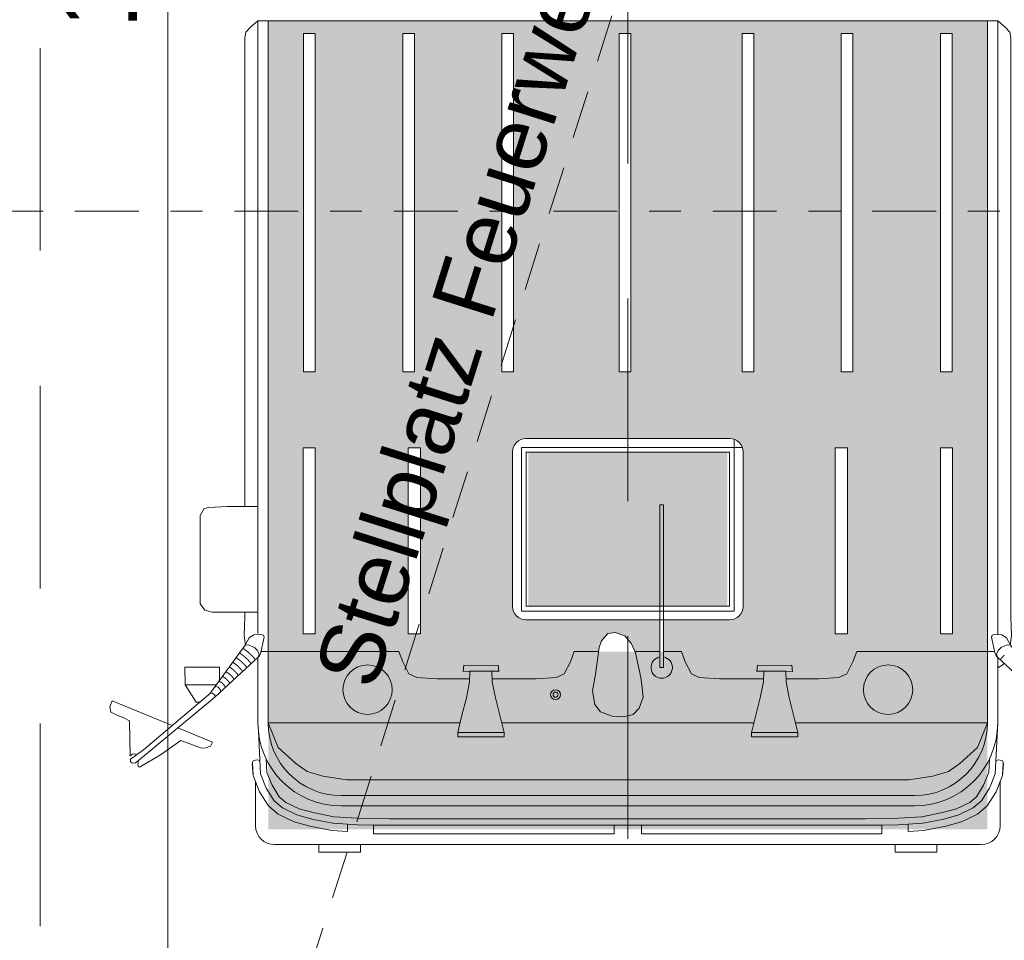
# Model space of a CAD drawing. Header units: metres. Extents: x -167 to 338, y -186 to 508.
# Tile 19 of 256: x 18.35 to 21.44, y 31.31 to 34.19. Entities that reach past the tile are written whole.
import ezdxf
from ezdxf.enums import TextEntityAlignment as Align

# ---------------------------------------------------------------- set-up
doc = ezdxf.new("R2010")
doc.units = ezdxf.units.M
doc.header["$MEASUREMENT"] = 0
for name, pattern in [('Raster', [0.4, 0.2, -0.1, 0, -0.1]), ('Strichlinie weit', [1.058333, 0.635, -0.423333]), ('Öffnungslinie Tür Fenster', [0.23, 0.15, -0.08])]:
    doc.linetypes.add(name, pattern=pattern)
for name, color, linetype in [('30 Dachfenster', 7, 'Continuous'), ('70 Kanal', 7, 'Continuous'), ('80 Raum', 7, 'Continuous'), ('90 Achsraster', 7, 'Continuous'), ('94 Genehmigungsplanung Bemaßung', 7, 'Continuous')]:
    doc.layers.add(name, color=color, linetype=linetype)
doc.styles.add('ERSTELLTER_STIL_1', font='arial.ttf')
doc.styles.add('ERSTELLTER_STIL_2', font='arial.ttf')
doc.dimstyles.new('ERSTELLTER_STIL__1', dxfattribs={"dimtxt": 0.25, "dimasz": 0.19, "dimexe": 0.18, "dimexo": 0.1, "dimgap": 0, "dimtad": 1, "dimtih": 1, "dimtoh": 1, "dimzin": 0, "dimdsep": 46, "dimtxsty": 'ERSTELLTER_STIL_1', "dimblk": 'ARROWHEAD_6', "dimblk1": 'ARROWHEAD_6', "dimblk2": 'ARROWHEAD_6', "dimcen": 0.09, "dimclrd": 7, "dimclre": 7, "dimclrt": 7, "dimazin": 0, "dimtfac": 1, "dimtdec": 4, "dimtmove": 0, "dimatfit": 3, "dimfxl": 1, "dimtolj": 1, "dimtzin": 0, "dimarcsym": 0})
doc.dimstyles.new('ERSTELLTER_STIL__2', dxfattribs={"dimtxt": 0.25, "dimasz": 0.19, "dimexe": 0.18, "dimexo": 0.1, "dimgap": 0, "dimtad": 1, "dimzin": 0, "dimdsep": 46, "dimtxsty": 'ERSTELLTER_STIL_1', "dimblk": 'ARROWHEAD_6', "dimblk1": 'ARROWHEAD_6', "dimblk2": 'ARROWHEAD_6', "dimcen": 0.09, "dimclrd": 7, "dimclre": 7, "dimclrt": 7, "dimazin": 0, "dimtfac": 1, "dimtdec": 4, "dimtmove": 0, "dimatfit": 3, "dimfxl": 1, "dimtolj": 1, "dimtzin": 0, "dimarcsym": 0})

# ---------------------------------------------------------------- blocks, each defined once
blk = doc.blocks.new('Standard-Rastermarker_139')
at = {"layer": '90 Achsraster', "color": 14, "linetype": 'Raster', "lineweight": 18, "true_color": 0xa80000}
blk.add_line((1, 0), (45.4427, 0), dxfattribs=at)
at = {"layer": '90 Achsraster', "color": 14, "lineweight": 18, "true_color": 0xa80000, "style": 'ERSTELLTER_STIL_2'}
for tag, p in [('AC_MarkerText_1_0', (-0.35, 0.15)), ('AC_MarkerText_1_1', (46.7927, 0.15))]:
    blk.add_attdef(tag, text='', height=0.3, dxfattribs=at).set_placement(p, align=Align.TOP_CENTER)
blk = doc.blocks.new('*D499', base_point=(27236.1321, 33357.279))
at = {"layer": '94 Genehmigungsplanung Bemaßung', "color": 7, "linetype": 'Continuous', "lineweight": 13}
for p, q in [((17.6611, 26.1165), (17.6611, 26.4915)), ((38.0011, 26.1165), (38.0011, 26.4915)), ((17.7611, 26.404), (17.5611, 26.204)), ((38.1011, 26.404), (37.9011, 26.204)), ((17.6611, 26.304), (38.0011, 26.304))]:
    blk.add_line(p, q, dxfattribs=at)
at = {"layer": '94 Genehmigungsplanung Bemaßung', "color": 7, "lineweight": 13, "char_height": 0.25, "attachment_point": 7, "style": 'ERSTELLTER_STIL_1'}
for s, insert in [('\\A1;{\\pql;\\fArial|b0|i0|c0|p0;\\W1.000000;20,34}', (27.2114, 26.354)), ('\\A1;{\\pql;\\fArial|b0|i0|c0|p0;\\W1.000000;24}', (37.5197, 26.354))]:
    blk.add_mtext(s, dxfattribs=dict(at, insert=insert))
blk = doc.blocks.new('ARROWHEAD_6')
at = {"color": 0, "linetype": 'Continuous', "lineweight": 0}
for p, q in [((-0.5, -0.5), (0.5, 0.5)), ((0, 0), (-1, 0))]:
    blk.add_line(p, q, dxfattribs=at)
blk = doc.blocks.new('*D508', base_point=(27236.1321, 33357.279))
at = {"layer": '94 Genehmigungsplanung Bemaßung', "color": 7, "linetype": 'Continuous', "lineweight": 13}
for p, q in [((15.4411, 43.7797), (15.6411, 43.5797)), ((15.7286, 43.6797), (15.3536, 43.6797)), ((15.5411, 28.8197), (15.5411, 43.6797)), ((15.4411, 28.9197), (15.6411, 28.7197)), ((15.7286, 28.8197), (15.3536, 28.8197))]:
    blk.add_line(p, q, dxfattribs=at)
at = {"layer": '94 Genehmigungsplanung Bemaßung', "color": 7, "lineweight": 13, "char_height": 0.25, "attachment_point": 7, "rotation": 90, "style": 'ERSTELLTER_STIL_1'}
for s, insert in [('\\A1;{\\pql;\\fArial|b0|i0|c0|p0;\\W1.000000;32}', (15.4911, 43.1983)), ('\\A1;{\\pql;\\fArial|b0|i0|c0|p0;\\W1.000000;14,86}', (15.4911, 35.63))]:
    blk.add_mtext(s, dxfattribs=dict(at, insert=insert))
blk = doc.blocks.new('*D559', base_point=(27236.1321, 33357.279))
at = {"layer": '94 Genehmigungsplanung Bemaßung', "color": 7, "linetype": 'Continuous', "lineweight": 13}
for p, q in [((18.8153, 40.8397), (18.8153, 40.9897)), ((18.9153, 40.7397), (18.7153, 40.9397)), ((19.0028, 40.8397), (18.6278, 40.8397)), ((18.8153, 28.3397), (18.8153, 40.8397)), ((18.7153, 28.4397), (18.9153, 28.2397)), ((19.0028, 28.3397), (18.6278, 28.3397)), ((18.8153, 28.1897), (18.8153, 28.3397))]:
    blk.add_line(p, q, dxfattribs=at)
at = {"layer": '94 Genehmigungsplanung Bemaßung', "color": 7, "lineweight": 13, "insert": (18.7653, 34.1607), "char_height": 0.25, "attachment_point": 7, "rotation": 90, "style": 'ERSTELLTER_STIL_1'}
blk.add_mtext('\\A1;{\\pql;\\fArial|b0|i0|c0|p0;\\W1.000000;12,50}', dxfattribs=at)

msp = doc.modelspace()

# ---------------------------------------------------------------- hatches: boundary and pattern name
at = {"linetype": 'Continuous', "lineweight": 18}
h = msp.add_hatch(color=255, dxfattribs=at)
h.paths.add_polyline_path([(19.8326, 32.1246), (19.9709, 32.1246), (20.0341, 32.1285), (20.0587, 32.1401), (20.078, 32.1775), (20.0899, 32.2099), (20.1665, 32.2099), (20.1683, 32.2229), (20.1758, 32.2435), (20.1952, 32.2664), (20.2181, 32.2699), (20.2481, 32.2593), (20.2692, 32.2346), (20.2801, 32.2099), (20.3585, 32.2099), (20.3585, 32.3095), (19.9383, 32.3095, -0.414214), (19.8965, 32.3513), (19.8965, 32.8357, -0.414214), (19.9383, 32.8775), (20.5775, 32.8775, -0.414214), (20.6193, 32.8357), (20.6193, 32.3513, -0.414214), (20.5775, 32.3095), (20.3696, 32.3095), (20.3696, 32.2099), (20.426, 32.2099), (20.4379, 32.1775), (20.4572, 32.1401), (20.4818, 32.1285), (20.545, 32.1246), (20.6833, 32.1246), (20.684, 32.1483), (20.6628, 32.1474), (20.6647, 32.1676), (20.7186, 32.1669), (20.7725, 32.1676), (20.7743, 32.1474), (20.7532, 32.1483), (20.7539, 32.1246), (20.8568, 32.1246), (20.92, 32.1285), (20.9446, 32.1401), (20.9639, 32.1775), (20.9758, 32.2099), (21.3855, 32.2099), (21.3855, 34.1863), (19.1304, 34.1863), (19.1304, 32.2099), (19.5401, 32.2099), (19.552, 32.1775), (19.5713, 32.1401), (19.5959, 32.1285), (19.6591, 32.1246), (19.762, 32.1246), (19.7627, 32.1483), (19.7415, 32.1474), (19.7434, 32.1676), (19.7973, 32.1669), (19.8512, 32.1676), (19.853, 32.1474), (19.8319, 32.1483)])
h.paths.add_polyline_path([(21.2763, 32.2653), (21.2383, 32.2653), (21.2383, 32.8485), (21.2763, 32.8485)], flags=0)
h.paths.add_polyline_path([(19.2396, 32.2653), (19.2396, 32.8485), (19.2776, 32.8485), (19.2776, 32.2653)], flags=0)
h.paths.add_polyline_path([(19.6076, 32.8485), (19.6076, 32.2653), (19.5696, 32.2653), (19.5696, 32.8485)], flags=0)
h.paths.add_polyline_path([(20.9463, 32.8485), (20.9463, 32.2653), (20.9083, 32.2653), (20.9083, 32.8485)], flags=0)
h.paths.add_polyline_path([(20.6162, 33.0861), (20.6162, 34.1464), (20.6526, 34.1464), (20.6526, 33.0861)], flags=0)
h.paths.add_polyline_path([(21.2748, 33.0861), (21.2383, 33.0861), (21.2383, 34.1464), (21.2748, 34.1464)], flags=0)
h.paths.add_polyline_path([(20.9637, 34.1464), (20.9637, 33.0861), (20.9273, 33.0861), (20.9273, 34.1464)], flags=0)
h.paths.add_polyline_path([(19.8997, 34.1464), (19.8997, 33.0861), (19.8632, 33.0861), (19.8632, 34.1464)], flags=0)
h.paths.add_polyline_path([(19.2776, 34.1464), (19.2776, 33.0861), (19.2411, 33.0861), (19.2411, 34.1464)], flags=0)
h.paths.add_polyline_path([(19.5886, 33.0861), (19.5522, 33.0861), (19.5522, 34.1464), (19.5886, 34.1464)], flags=0)
h.paths.add_polyline_path([(20.2672, 34.1464), (20.2672, 33.0861), (20.2307, 33.0861), (20.2307, 34.1464)], flags=0)
for points in [[(19.946, 32.8344), (20.5702, 32.8344), (20.5702, 32.3525), (19.946, 32.3525)], [(19.1304, 31.6524), (19.1304, 32.2099), (21.3855, 32.2099), (21.3855, 31.6524)]]:
    msp.add_hatch(color=255, dxfattribs=at).paths.add_polyline_path(points)

# ---------------------------------------------------------------- linework, layer by layer
at = {"color": 7, "linetype": 'Continuous', "lineweight": 13}
for p, q in [((19.0981, 34.1863), (19.0981, 32.2666)), ((19.0981, 34.1863), (21.3855, 34.1863)), ((19.1304, 34.1863), (19.1304, 31.9868)), ((21.3855, 34.1863), (21.3855, 31.9868)), ((21.4178, 34.1863), (21.3855, 34.1863)), ((21.4178, 34.1863), (21.4178, 32.2629)), ((19.1074, 32.2099), (19.5401, 32.2099)), ((20.0899, 32.2099), (20.1665, 32.2099)), ((20.2801, 32.2099), (20.3585, 32.2099)), ((20.3696, 32.2099), (20.426, 32.2099)), ((21.4085, 32.2099), (20.9758, 32.2099)), ((21.4178, 32.2099), (21.4176, 32.2099)), ((19.0981, 32.1925), (19.0981, 31.9868)), ((21.4178, 32.1925), (21.4178, 31.9868)), ((21.4178, 32.1925), (21.4178, 31.9868)), ((19.7627, 32.1483), (19.853, 32.1483)), ((20.7532, 32.1483), (20.6629, 32.1483)), ((18.8696, 32.1062), (18.9685, 32.1062)), ((19.1304, 31.9868), (19.732, 31.9868)), ((19.8625, 31.9868), (20.6533, 31.9868)), ((20.7838, 31.9868), (21.3855, 31.9868)), ((19.3587, 31.7585), (21.1572, 31.7585)), ((19.3587, 31.7262), (21.1572, 31.7262)), ((19.3793, 31.6456), (19.3793, 31.6692)), ((21.1366, 31.6456), (21.1366, 31.6692)), ((19.1497, 31.6049), (20.2579, 31.6049)), ((21.3662, 31.6049), (20.2579, 31.6049))]:
    msp.add_line(p, q, dxfattribs=at)
for points in [[(19.0981, 34.1863), (19.0744, 34.1669), (19.0605, 34.1507), (19.057, 34.1334), (19.057, 32.6644)], [(21.4178, 34.1863), (21.4415, 34.1669), (21.4554, 34.1507), (21.4589, 34.1334), (21.4589, 32.3182), (21.4611, 32.2602), (21.457, 32.2298)], [(19.9241, 32.8499), (20.6168, 32.8499)], [(19.9241, 32.337), (19.9241, 32.8499)], [(19.9383, 32.8775), (20.5775, 32.8775)], [(20.5918, 32.875), (20.5918, 32.337)], [(19.8965, 32.3513), (19.8965, 32.8357)], [(19.9383, 32.8344), (20.5775, 32.8344)], [(19.9396, 32.3513), (19.9396, 32.8357)], [(20.5763, 32.8357), (20.5763, 32.3513)], [(20.6193, 32.8357), (20.6193, 32.3513)], [(19.0955, 32.333), (18.9542, 32.333), (18.932, 32.3392), (18.9175, 32.3597), (18.9175, 32.4253), (18.9175, 32.5492), (18.9175, 32.6046), (18.9175, 32.6367), (18.9291, 32.6586), (18.9437, 32.6615), (19.002, 32.6644), (19.0981, 32.6644)], [(19.057, 32.333), (19.057, 32.3182), (19.0548, 32.2602), (19.0589, 32.2298)], [(20.5918, 32.337), (19.9241, 32.337)], [(20.5775, 32.3525), (19.9383, 32.3525)], [(20.5775, 32.3095), (19.9383, 32.3095)], [(19.0577, 32.2297), (19.0703, 32.2527), (19.085, 32.2627), (19.1083, 32.263), (19.1155, 32.2609), (19.1177, 32.2547), (19.1057, 32.2027), (19.1027, 32.1962), (19.0985, 32.1928)], [(21.4582, 32.2297), (21.4456, 32.2527), (21.4309, 32.2627), (21.4076, 32.263), (21.4004, 32.2609), (21.3982, 32.2547), (21.4102, 32.2027), (21.4132, 32.1962), (21.4174, 32.1928)], [(18.9498, 32.0802), (19.0577, 32.2297), (19.068, 32.2306), (19.0871, 32.2232), (19.0968, 32.2134), (19.1015, 32.2022), (19.0985, 32.1928), (18.9629, 32.0675)], [(19.5401, 32.2099), (19.552, 32.1775), (19.5713, 32.1401), (19.5959, 32.1285), (19.6591, 32.1246), (19.762, 32.1246)], [(20.0899, 32.2099), (20.078, 32.1775), (20.0587, 32.1401), (20.0341, 32.1285), (19.9709, 32.1246), (19.8947, 32.1246)], [(20.426, 32.2099), (20.4379, 32.1775), (20.4572, 32.1401), (20.4818, 32.1285), (20.545, 32.1246), (20.6212, 32.1246)], [(20.9758, 32.2099), (20.9639, 32.1775), (20.9446, 32.1401), (20.92, 32.1285), (20.8568, 32.1246), (20.7539, 32.1246)], [(21.5661, 32.0802), (21.4582, 32.2297), (21.4478, 32.2306), (21.4287, 32.2232), (21.4191, 32.2134), (21.4144, 32.2022), (21.4174, 32.1928), (21.553, 32.0675)], [(21.4376, 32.1741), (21.4348, 32.1699), (21.4178, 32.1593)], [(18.9046, 32.0515), (18.8696, 32.1062), (18.8686, 32.1606), (18.9773, 32.1606)], [(18.9773, 32.1606), (18.9774, 32.1184)], [(19.7247, 31.9566), (19.7369, 32.0068), (19.7517, 32.0647), (19.7618, 32.1152), (19.7627, 32.1483), (19.7415, 32.1474), (19.7434, 32.1676), (19.8188, 32.1667)], [(19.8699, 31.9566), (19.8576, 32.0068), (19.8429, 32.0647), (19.8328, 32.1152), (19.8319, 32.1483), (19.853, 32.1474), (19.8512, 32.1676), (19.7758, 32.1667)], [(20.6459, 31.9566), (20.6582, 32.0068), (20.6729, 32.0647), (20.6831, 32.1152), (20.684, 32.1483), (20.6628, 32.1474), (20.6647, 32.1676), (20.7401, 32.1667)], [(20.7912, 31.9566), (20.7789, 32.0068), (20.7642, 32.0647), (20.7541, 32.1152), (20.7532, 32.1483), (20.7743, 32.1474), (20.7725, 32.1676), (20.6971, 32.1667)], [(19.8326, 32.1246), (19.9709, 32.1246)], [(20.6833, 32.1246), (20.545, 32.1246)], [(20.6833, 32.1246), (20.545, 32.1246)], [(18.9505, 32.0802), (18.7396, 31.9024)], [(18.9498, 32.0802), (18.9551, 32.0797), (18.96, 32.0765), (18.9629, 32.073), (18.9629, 32.0675)], [(18.6971, 31.882), (18.6955, 31.9924), (18.6796, 32.0014), (18.6516, 32.0124), (18.6364, 32.0204), (18.6335, 32.0369), (18.6412, 32.0555), (18.8295, 31.9782)], [(18.9629, 32.0675), (18.7237, 31.869), (18.7141, 31.8613), (18.7049, 31.8598), (18.6981, 31.8645), (18.6984, 31.8723), (18.7396, 31.9024)], [(18.9165, 32.0515), (18.9046, 32.0515)], [(19.1304, 31.9868), (19.162, 31.9095), (19.2168, 31.8588), (19.2525, 31.8341), (19.3018, 31.8191), (19.3772, 31.8081), (19.6198, 31.8081), (21.1387, 31.8081)], [(21.4178, 31.9868), (21.4099, 31.827), (21.3918, 31.7815), (21.3665, 31.7417), (21.3411, 31.72), (21.2962, 31.6983), (21.2492, 31.6852), (21.1826, 31.6722), (21.1059, 31.6672), (21.0038, 31.6657), (20.2579, 31.6657)], [(21.3855, 31.9868), (21.3539, 31.9095), (21.299, 31.8588), (21.2634, 31.8341), (21.2141, 31.8191), (21.1387, 31.8081), (20.8961, 31.8081), (20.275, 31.8081)], [(18.8467, 31.9711), (18.9553, 31.9265), (18.9489, 31.9133), (18.9351, 31.9085), (18.9212, 31.9069), (18.8562, 31.9314), (18.7927, 31.8865), (18.7287, 31.849), (18.7232, 31.8489), (18.7211, 31.8544)], [(19.0994, 31.961), (19.106, 31.827), (19.1241, 31.7815), (19.1494, 31.7417), (19.1748, 31.72), (19.2196, 31.6983), (19.2667, 31.6852), (19.3333, 31.6722), (19.41, 31.6672), (19.5121, 31.6657), (20.2579, 31.6657)], [(18.7175, 31.8862), (18.7166, 31.8871), (18.7101, 31.8895), (18.7049, 31.8885), (18.6968, 31.8837)], [(18.7211, 31.8543), (18.723, 31.8624), (18.7235, 31.8689)], [(19.0827, 31.822), (19.0805, 31.8582), (19.0825, 31.8666), (19.0859, 31.8689), (19.0909, 31.87), (19.0968, 31.8706), (19.1018, 31.8689), (19.1041, 31.8647)], [(19.1241, 31.8733), (19.1262, 31.8314), (19.1423, 31.7908), (19.165, 31.7552), (19.186, 31.7372), (19.2269, 31.7174), (19.2714, 31.7051), (19.3359, 31.6925), (19.4108, 31.6875), (19.5122, 31.6861), (20.2579, 31.6861)], [(21.3918, 31.8733), (21.3897, 31.8314), (21.3736, 31.7908), (21.3509, 31.7552), (21.3299, 31.7372), (21.289, 31.7174), (21.2445, 31.7051), (21.18, 31.6925), (21.1051, 31.6875), (21.0037, 31.6861), (20.2579, 31.6861)], [(21.4331, 31.822), (21.4354, 31.8582), (21.4334, 31.8666), (21.43, 31.8689), (21.425, 31.87), (21.4191, 31.8706), (21.4141, 31.8689), (21.4117, 31.8647)], [(21.4331, 31.822), (21.4354, 31.8582), (21.4334, 31.8666), (21.43, 31.8689), (21.425, 31.87), (21.4191, 31.8706), (21.4141, 31.8689), (21.4117, 31.8647)], [(19.0809, 31.8597), (19.0827, 31.822), (19.1031, 31.7707), (19.1315, 31.7261), (19.1618, 31.7001), (19.2113, 31.6762), (19.2613, 31.6624), (19.3302, 31.6489), (19.3793, 31.6456)], [(21.435, 31.8597), (21.4331, 31.822), (21.4128, 31.7707), (21.3844, 31.7261), (21.3541, 31.7001), (21.3046, 31.6762), (21.2546, 31.6624), (21.1856, 31.6489), (21.1366, 31.6456)], [(19.0908, 31.8017), (19.0908, 31.6638)], [(21.4251, 31.8017), (21.4251, 31.6638)]]:
    msp.add_lwpolyline(points, dxfattribs=at)
for points in [[(19.2776, 33.0861), (19.2411, 33.0861), (19.2411, 34.1464), (19.2776, 34.1464)], [(19.5886, 33.0861), (19.5522, 33.0861), (19.5522, 34.1464), (19.5886, 34.1464)], [(19.8997, 33.0861), (19.8632, 33.0861), (19.8632, 34.1464), (19.8997, 34.1464)], [(20.2672, 33.0861), (20.2307, 33.0861), (20.2307, 34.1464), (20.2672, 34.1464)], [(20.6162, 33.0861), (20.6526, 33.0861), (20.6526, 34.1464), (20.6162, 34.1464)], [(20.9273, 33.0861), (20.9637, 33.0861), (20.9637, 34.1464), (20.9273, 34.1464)], [(21.2383, 33.0861), (21.2748, 33.0861), (21.2748, 34.1464), (21.2383, 34.1464)], [(19.2776, 32.2653), (19.2396, 32.2653), (19.2396, 32.8485), (19.2776, 32.8485)], [(19.6076, 32.2653), (19.5696, 32.2653), (19.5696, 32.8485), (19.6076, 32.8485)], [(20.9083, 32.2653), (20.9463, 32.2653), (20.9463, 32.8485), (20.9083, 32.8485)], [(21.2383, 32.2653), (21.2763, 32.2653), (21.2763, 32.8485), (21.2383, 32.8485)], [(20.3696, 32.1598), (20.3585, 32.1598), (20.3585, 32.6702), (20.3696, 32.6702)], [(20.1683, 32.2229), (20.1565, 32.1395), (20.1476, 32.0867), (20.1547, 32.0444), (20.1723, 32.0215), (20.2093, 32.0075), (20.2446, 32.0057), (20.2745, 32.0127), (20.2939, 32.0321), (20.3062, 32.0673), (20.3027, 32.0973), (20.2992, 32.129), (20.2816, 32.2065), (20.2692, 32.2346), (20.2481, 32.2593), (20.2181, 32.2699), (20.1952, 32.2664), (20.1758, 32.2435)], [(19.7247, 31.9566), (19.8699, 31.9566), (19.8699, 31.9431), (19.7247, 31.9431)], [(20.7912, 31.9566), (20.6459, 31.9566), (20.6459, 31.9431), (20.7912, 31.9431)], [(19.461, 31.6664), (20.2146, 31.6664), (20.2146, 31.6384), (19.461, 31.6384)], [(21.0548, 31.6664), (20.3012, 31.6664), (20.3012, 31.6384), (21.0548, 31.6384)], [(19.2892, 31.6051), (19.4197, 31.6051), (19.4197, 31.5813), (19.2892, 31.5813)], [(21.2267, 31.6051), (21.0962, 31.6051), (21.0962, 31.5813), (21.2267, 31.5813)]]:
    msp.add_lwpolyline(points, close=True, dxfattribs=at)
at = {"color": 7, "linetype": 'Continuous', "lineweight": 13, "flags": 128}
for points in [[(19.0766, 32.1726), (19.0764, 32.1729), (19.0762, 32.1732), (19.076, 32.1734), (19.0757, 32.1737), (19.0755, 32.174), (19.0753, 32.1743), (19.0751, 32.1746), (19.0748, 32.1748), (19.0746, 32.1751), (19.0744, 32.1754), (19.0742, 32.1757), (19.0739, 32.1759), (19.0737, 32.1762), (19.0735, 32.1765), (19.0732, 32.1768), (19.073, 32.177), (19.0728, 32.1773), (19.0725, 32.1776), (19.0723, 32.1779), (19.0721, 32.1782), (19.0718, 32.1784), (19.0716, 32.1787), (19.0713, 32.179), (19.0711, 32.1792), (19.0709, 32.1795), (19.0706, 32.1798), (19.0704, 32.1801), (19.0701, 32.1803), (19.0699, 32.1806), (19.0696, 32.1809), (19.0694, 32.1812), (19.0691, 32.1814), (19.0689, 32.1817), (19.0686, 32.182), (19.0684, 32.1822), (19.0681, 32.1825), (19.0679, 32.1828), (19.0676, 32.1831), (19.0674, 32.1833), (19.0671, 32.1836), (19.0669, 32.1839), (19.0666, 32.1841), (19.0663, 32.1844), (19.0661, 32.1847), (19.0658, 32.1849), (19.0655, 32.1852), (19.0653, 32.1855), (19.065, 32.1857), (19.0647, 32.186), (19.0645, 32.1863), (19.0642, 32.1865), (19.0639, 32.1868), (19.0637, 32.1871), (19.0634, 32.1873), (19.0631, 32.1876), (19.0628, 32.1879), (19.0626, 32.1881), (19.0623, 32.1884), (19.062, 32.1887), (19.0617, 32.1889), (19.0615, 32.1892), (19.0612, 32.1894), (19.0609, 32.1897), (19.0606, 32.19), (19.0603, 32.1902), (19.06, 32.1905), (19.0598, 32.1907), (19.0595, 32.191), (19.0592, 32.1913), (19.0589, 32.1915), (19.0586, 32.1918), (19.0583, 32.192), (19.058, 32.1923), (19.0577, 32.1925), (19.0574, 32.1928), (19.0571, 32.1931), (19.0568, 32.1933), (19.0565, 32.1936), (19.0562, 32.1938), (19.0559, 32.1941), (19.0556, 32.1943), (19.0553, 32.1946), (19.055, 32.1948), (19.0547, 32.1951), (19.0544, 32.1953), (19.0541, 32.1956), (19.0538, 32.1958), (19.0535, 32.1961), (19.0532, 32.1963), (19.0529, 32.1966), (19.0526, 32.1968), (19.0523, 32.1971), (19.052, 32.1973), (19.0516, 32.1976), (19.0513, 32.1978), (19.051, 32.1981), (19.0507, 32.1983), (19.0504, 32.1985), (19.05, 32.1988), (19.0497, 32.199), (19.0494, 32.1993), (19.0491, 32.1995), (19.0488, 32.1997), (19.0484, 32.2), (19.0481, 32.2002), (19.0478, 32.2005), (19.0474, 32.2007), (19.0471, 32.2009), (19.0468, 32.2012), (19.0464, 32.2014), (19.0461, 32.2016), (19.0458, 32.2019), (19.0454, 32.2021), (19.0451, 32.2024), (19.0448, 32.2026), (19.0444, 32.2028), (19.0441, 32.203), (19.0437, 32.2033), (19.0434, 32.2035), (19.0431, 32.2037), (19.0427, 32.204), (19.0424, 32.2042), (19.042, 32.2044), (19.0417, 32.2046), (19.0413, 32.2049), (19.041, 32.2051), (19.0406, 32.2053), (19.0403, 32.2055)], [(19.0899, 32.1849), (19.0897, 32.1852), (19.0895, 32.1855), (19.0892, 32.1858), (19.089, 32.1861), (19.0887, 32.1864), (19.0885, 32.1867), (19.0883, 32.187), (19.088, 32.1873), (19.0878, 32.1876), (19.0875, 32.1879), (19.0873, 32.1882), (19.087, 32.1885), (19.0868, 32.1888), (19.0865, 32.1891), (19.0863, 32.1894), (19.086, 32.1897), (19.0858, 32.19), (19.0855, 32.1903), (19.0852, 32.1905), (19.085, 32.1908), (19.0847, 32.1911), (19.0845, 32.1914), (19.0842, 32.1917), (19.0839, 32.192), (19.0837, 32.1923), (19.0834, 32.1926), (19.0832, 32.1929), (19.0829, 32.1932), (19.0826, 32.1935), (19.0824, 32.1938), (19.0821, 32.1941), (19.0818, 32.1943), (19.0815, 32.1946), (19.0813, 32.1949), (19.081, 32.1952), (19.0807, 32.1955), (19.0805, 32.1958), (19.0802, 32.1961), (19.0799, 32.1964), (19.0796, 32.1967), (19.0793, 32.197), (19.0791, 32.1972), (19.0788, 32.1975), (19.0785, 32.1978), (19.0782, 32.1981), (19.0779, 32.1984), (19.0776, 32.1987), (19.0774, 32.199), (19.0771, 32.1992), (19.0768, 32.1995), (19.0765, 32.1998), (19.0762, 32.2001), (19.0759, 32.2004), (19.0756, 32.2007), (19.0753, 32.2009), (19.075, 32.2012), (19.0747, 32.2015), (19.0744, 32.2018), (19.0741, 32.2021), (19.0738, 32.2024), (19.0735, 32.2026), (19.0732, 32.2029), (19.0729, 32.2032), (19.0726, 32.2035), (19.0723, 32.2038), (19.072, 32.204), (19.0717, 32.2043), (19.0714, 32.2046), (19.0711, 32.2049), (19.0708, 32.2051), (19.0705, 32.2054), (19.0702, 32.2057), (19.0698, 32.206), (19.0695, 32.2062), (19.0692, 32.2065), (19.0689, 32.2068), (19.0686, 32.2071), (19.0683, 32.2073), (19.0679, 32.2076), (19.0676, 32.2079), (19.0673, 32.2082), (19.067, 32.2084), (19.0666, 32.2087), (19.0663, 32.209), (19.066, 32.2092), (19.0657, 32.2095), (19.0653, 32.2098), (19.065, 32.21), (19.0647, 32.2103), (19.0643, 32.2106), (19.064, 32.2108), (19.0637, 32.2111), (19.0633, 32.2114), (19.063, 32.2116), (19.0627, 32.2119), (19.0623, 32.2122), (19.062, 32.2124), (19.0616, 32.2127), (19.0613, 32.2129), (19.0609, 32.2132), (19.0606, 32.2135), (19.0603, 32.2137), (19.0599, 32.214), (19.0596, 32.2142), (19.0592, 32.2145), (19.0589, 32.2148), (19.0585, 32.215), (19.0582, 32.2153), (19.0578, 32.2155), (19.0575, 32.2158), (19.0571, 32.216), (19.0567, 32.2163), (19.0564, 32.2165), (19.056, 32.2168), (19.0557, 32.217), (19.0553, 32.2173), (19.0549, 32.2175), (19.0546, 32.2178), (19.0542, 32.218), (19.0538, 32.2183), (19.0535, 32.2185), (19.0531, 32.2188), (19.0527, 32.219), (19.0524, 32.2193), (19.052, 32.2195), (19.0516, 32.2197), (19.0512, 32.22), (19.0509, 32.2202)], [(19.0499, 32.148), (19.0498, 32.1482), (19.0496, 32.1485), (19.0494, 32.1487), (19.0492, 32.1489), (19.049, 32.1492), (19.0489, 32.1494), (19.0487, 32.1497), (19.0485, 32.1499), (19.0483, 32.1501), (19.0481, 32.1504), (19.0479, 32.1506), (19.0477, 32.1509), (19.0476, 32.1511), (19.0474, 32.1513), (19.0472, 32.1516), (19.047, 32.1518), (19.0468, 32.152), (19.0466, 32.1523), (19.0464, 32.1525), (19.0462, 32.1528), (19.046, 32.153), (19.0458, 32.1532), (19.0456, 32.1535), (19.0454, 32.1537), (19.0452, 32.1539), (19.045, 32.1542), (19.0448, 32.1544), (19.0446, 32.1547), (19.0444, 32.1549), (19.0442, 32.1551), (19.044, 32.1554), (19.0438, 32.1556), (19.0436, 32.1558), (19.0434, 32.1561), (19.0432, 32.1563), (19.0429, 32.1565), (19.0427, 32.1568), (19.0425, 32.157), (19.0423, 32.1572), (19.0421, 32.1575), (19.0419, 32.1577), (19.0417, 32.1579), (19.0414, 32.1582), (19.0412, 32.1584), (19.041, 32.1586), (19.0408, 32.1588), (19.0406, 32.1591), (19.0403, 32.1593), (19.0401, 32.1595), (19.0399, 32.1598), (19.0397, 32.16), (19.0394, 32.1602), (19.0392, 32.1604), (19.039, 32.1607), (19.0387, 32.1609), (19.0385, 32.1611), (19.0383, 32.1614), (19.0381, 32.1616), (19.0378, 32.1618), (19.0376, 32.162), (19.0373, 32.1623), (19.0371, 32.1625), (19.0369, 32.1627), (19.0366, 32.1629), (19.0364, 32.1631), (19.0362, 32.1634), (19.0359, 32.1636), (19.0357, 32.1638), (19.0354, 32.164), (19.0352, 32.1643), (19.0349, 32.1645), (19.0347, 32.1647), (19.0344, 32.1649), (19.0342, 32.1651), (19.0339, 32.1654), (19.0337, 32.1656), (19.0334, 32.1658), (19.0332, 32.166), (19.0329, 32.1662), (19.0327, 32.1664), (19.0324, 32.1667), (19.0321, 32.1669), (19.0319, 32.1671), (19.0316, 32.1673), (19.0314, 32.1675), (19.0311, 32.1677), (19.0308, 32.1679), (19.0306, 32.1681), (19.0303, 32.1684), (19.03, 32.1686), (19.0298, 32.1688), (19.0295, 32.169), (19.0292, 32.1692), (19.029, 32.1694), (19.0287, 32.1696), (19.0284, 32.1698), (19.0281, 32.17), (19.0279, 32.1702), (19.0276, 32.1704), (19.0273, 32.1707), (19.027, 32.1709), (19.0267, 32.1711), (19.0265, 32.1713), (19.0262, 32.1715), (19.0259, 32.1717), (19.0256, 32.1719), (19.0253, 32.1721), (19.025, 32.1723), (19.0248, 32.1725), (19.0245, 32.1727), (19.0242, 32.1729), (19.0239, 32.1731), (19.0236, 32.1733), (19.0233, 32.1735), (19.023, 32.1737), (19.0227, 32.1739), (19.0224, 32.1741), (19.0221, 32.1742), (19.0218, 32.1744), (19.0215, 32.1746), (19.0212, 32.1748), (19.0209, 32.175), (19.0206, 32.1752), (19.0203, 32.1754), (19.02, 32.1756), (19.0197, 32.1758), (19.0194, 32.176), (19.0191, 32.1762)], [(19.0633, 32.1603), (19.0631, 32.1606), (19.0629, 32.1608), (19.0627, 32.1611), (19.0625, 32.1613), (19.0623, 32.1616), (19.0621, 32.1619), (19.0619, 32.1621), (19.0617, 32.1624), (19.0615, 32.1626), (19.0613, 32.1629), (19.0611, 32.1631), (19.0608, 32.1634), (19.0606, 32.1637), (19.0604, 32.1639), (19.0602, 32.1642), (19.06, 32.1644), (19.0598, 32.1647), (19.0596, 32.1649), (19.0594, 32.1652), (19.0591, 32.1655), (19.0589, 32.1657), (19.0587, 32.166), (19.0585, 32.1662), (19.0583, 32.1665), (19.058, 32.1667), (19.0578, 32.167), (19.0576, 32.1672), (19.0574, 32.1675), (19.0571, 32.1678), (19.0569, 32.168), (19.0567, 32.1683), (19.0565, 32.1685), (19.0562, 32.1688), (19.056, 32.169), (19.0558, 32.1693), (19.0555, 32.1695), (19.0553, 32.1698), (19.0551, 32.17), (19.0548, 32.1703), (19.0546, 32.1705), (19.0544, 32.1708), (19.0541, 32.171), (19.0539, 32.1713), (19.0536, 32.1715), (19.0534, 32.1718), (19.0532, 32.172), (19.0529, 32.1723), (19.0527, 32.1725), (19.0524, 32.1728), (19.0522, 32.173), (19.0519, 32.1733), (19.0517, 32.1735), (19.0514, 32.1738), (19.0512, 32.174), (19.0509, 32.1742), (19.0507, 32.1745), (19.0504, 32.1747), (19.0502, 32.175), (19.0499, 32.1752), (19.0497, 32.1755), (19.0494, 32.1757), (19.0491, 32.176), (19.0489, 32.1762), (19.0486, 32.1764), (19.0484, 32.1767), (19.0481, 32.1769), (19.0478, 32.1772), (19.0476, 32.1774), (19.0473, 32.1776), (19.047, 32.1779), (19.0468, 32.1781), (19.0465, 32.1784), (19.0462, 32.1786), (19.0459, 32.1788), (19.0457, 32.1791), (19.0454, 32.1793), (19.0451, 32.1796), (19.0449, 32.1798), (19.0446, 32.18), (19.0443, 32.1803), (19.044, 32.1805), (19.0437, 32.1807), (19.0435, 32.181), (19.0432, 32.1812), (19.0429, 32.1814), (19.0426, 32.1817), (19.0423, 32.1819), (19.042, 32.1821), (19.0417, 32.1823), (19.0415, 32.1826), (19.0412, 32.1828), (19.0409, 32.183), (19.0406, 32.1833), (19.0403, 32.1835), (19.04, 32.1837), (19.0397, 32.1839), (19.0394, 32.1842), (19.0391, 32.1844), (19.0388, 32.1846), (19.0385, 32.1848), (19.0382, 32.1851), (19.0379, 32.1853), (19.0376, 32.1855), (19.0373, 32.1857), (19.037, 32.186), (19.0367, 32.1862), (19.0364, 32.1864), (19.0361, 32.1866), (19.0358, 32.1868), (19.0355, 32.187), (19.0351, 32.1873), (19.0348, 32.1875), (19.0345, 32.1877), (19.0342, 32.1879), (19.0339, 32.1881), (19.0336, 32.1883), (19.0332, 32.1886), (19.0329, 32.1888), (19.0326, 32.189), (19.0323, 32.1892), (19.032, 32.1894), (19.0316, 32.1896), (19.0313, 32.1898), (19.031, 32.19), (19.0307, 32.1902), (19.0303, 32.1904), (19.03, 32.1907), (19.0297, 32.1909)], [(21.4259, 32.1849), (21.4262, 32.1852), (21.4264, 32.1855), (21.4267, 32.1858), (21.4269, 32.1861), (21.4271, 32.1864), (21.4274, 32.1867), (21.4276, 32.187), (21.4279, 32.1873), (21.4281, 32.1876), (21.4284, 32.1879), (21.4286, 32.1882), (21.4289, 32.1885), (21.4291, 32.1888), (21.4294, 32.1891), (21.4296, 32.1894), (21.4299, 32.1897), (21.4301, 32.19), (21.4304, 32.1903), (21.4306, 32.1905), (21.4309, 32.1908), (21.4312, 32.1911), (21.4314, 32.1914), (21.4317, 32.1917), (21.4319, 32.192), (21.4322, 32.1923), (21.4325, 32.1926), (21.4327, 32.1929), (21.433, 32.1932), (21.4333, 32.1935), (21.4335, 32.1938), (21.4338, 32.1941), (21.4341, 32.1943), (21.4343, 32.1946), (21.4346, 32.1949), (21.4349, 32.1952), (21.4352, 32.1955), (21.4354, 32.1958), (21.4357, 32.1961), (21.436, 32.1964), (21.4363, 32.1967), (21.4365, 32.197), (21.4368, 32.1972), (21.4371, 32.1975), (21.4374, 32.1978), (21.4377, 32.1981), (21.438, 32.1984), (21.4382, 32.1987), (21.4385, 32.199)], [(19.0231, 32.1232), (19.023, 32.1234), (19.023, 32.1235), (19.0229, 32.1236), (19.0228, 32.1238), (19.0227, 32.1239), (19.0226, 32.1241), (19.0225, 32.1242), (19.0224, 32.1243), (19.0223, 32.1245), (19.0222, 32.1246), (19.0221, 32.1247), (19.022, 32.1249), (19.0219, 32.125), (19.0218, 32.1252), (19.0217, 32.1253), (19.0216, 32.1254), (19.0215, 32.1256), (19.0214, 32.1257), (19.0213, 32.1259), (19.0212, 32.126), (19.0211, 32.1261), (19.021, 32.1263), (19.0209, 32.1264), (19.0208, 32.1265), (19.0207, 32.1267), (19.0206, 32.1268), (19.0205, 32.1269), (19.0204, 32.1271), (19.0203, 32.1272), (19.0202, 32.1274), (19.0201, 32.1275), (19.02, 32.1276), (19.0199, 32.1278), (19.0198, 32.1279), (19.0197, 32.128), (19.0196, 32.1282), (19.0195, 32.1283), (19.0194, 32.1284), (19.0193, 32.1286), (19.0192, 32.1287), (19.0191, 32.1288), (19.0189, 32.129), (19.0188, 32.1291), (19.0187, 32.1292), (19.0186, 32.1294), (19.0185, 32.1295), (19.0184, 32.1296), (19.0183, 32.1298), (19.0182, 32.1299), (19.0181, 32.13), (19.018, 32.1302), (19.0178, 32.1303), (19.0177, 32.1304), (19.0176, 32.1306), (19.0175, 32.1307), (19.0174, 32.1308), (19.0173, 32.1309), (19.0172, 32.1311), (19.0171, 32.1312), (19.0169, 32.1313), (19.0168, 32.1315), (19.0167, 32.1316), (19.0166, 32.1317), (19.0165, 32.1319), (19.0164, 32.132), (19.0162, 32.1321), (19.0161, 32.1322), (19.016, 32.1324), (19.0159, 32.1325), (19.0158, 32.1326), (19.0156, 32.1328), (19.0155, 32.1329), (19.0154, 32.133), (19.0153, 32.1331), (19.0152, 32.1333), (19.015, 32.1334), (19.0149, 32.1335), (19.0148, 32.1337), (19.0147, 32.1338), (19.0145, 32.1339), (19.0144, 32.134), (19.0143, 32.1342), (19.0142, 32.1343), (19.014, 32.1344), (19.0139, 32.1345), (19.0138, 32.1347), (19.0137, 32.1348), (19.0135, 32.1349), (19.0134, 32.135), (19.0133, 32.1352), (19.0132, 32.1353), (19.013, 32.1354), (19.0129, 32.1355), (19.0128, 32.1357), (19.0126, 32.1358), (19.0125, 32.1359), (19.0124, 32.136), (19.0122, 32.1362), (19.0121, 32.1363), (19.012, 32.1364), (19.0118, 32.1365), (19.0117, 32.1367), (19.0116, 32.1368), (19.0114, 32.1369), (19.0113, 32.137), (19.0112, 32.1371), (19.011, 32.1373), (19.0109, 32.1374), (19.0107, 32.1375), (19.0106, 32.1376), (19.0105, 32.1377), (19.0103, 32.1379), (19.0102, 32.138), (19.0101, 32.1381), (19.0099, 32.1382), (19.0098, 32.1383), (19.0096, 32.1385), (19.0095, 32.1386), (19.0093, 32.1387), (19.0092, 32.1388), (19.0091, 32.1389), (19.0089, 32.1391), (19.0088, 32.1392), (19.0086, 32.1393), (19.0085, 32.1394), (19.0083, 32.1395), (19.0082, 32.1397), (19.008, 32.1398), (19.0079, 32.1399), (19.0077, 32.14), (19.0076, 32.1401), (19.0074, 32.1402), (19.0073, 32.1404), (19.0071, 32.1405), (19.007, 32.1406), (19.0068, 32.1407), (19.0067, 32.1408), (19.0065, 32.1409), (19.0064, 32.1411), (19.0062, 32.1412), (19.0061, 32.1413), (19.0059, 32.1414), (19.0058, 32.1415), (19.0056, 32.1416), (19.0055, 32.1417), (19.0053, 32.1418), (19.0052, 32.142), (19.005, 32.1421), (19.0048, 32.1422), (19.0047, 32.1423), (19.0045, 32.1424), (19.0044, 32.1425), (19.0042, 32.1426), (19.0041, 32.1427), (19.0039, 32.1429), (19.0038, 32.143), (19.0036, 32.1431), (19.0034, 32.1432), (19.0033, 32.1433), (19.0031, 32.1434), (19.003, 32.1435), (19.0028, 32.1436), (19.0026, 32.1437), (19.0025, 32.1438), (19.0023, 32.1439), (19.0022, 32.144), (19.002, 32.1442), (19.0018, 32.1443), (19.0017, 32.1444), (19.0015, 32.1445), (19.0013, 32.1446), (19.0012, 32.1447), (19.001, 32.1448), (19.0009, 32.1449), (19.0007, 32.145), (19.0005, 32.1451), (19.0004, 32.1452), (19.0002, 32.1453), (19, 32.1454), (18.9998, 32.1455), (18.9997, 32.1456), (18.9995, 32.1457), (18.9993, 32.1458), (18.9992, 32.1459), (18.999, 32.146), (18.9988, 32.1461), (18.9987, 32.1462), (18.9985, 32.1463), (18.9983, 32.1464), (18.9981, 32.1465), (18.998, 32.1466), (18.9978, 32.1467)], [(19.0366, 32.1356), (19.0364, 32.1358), (19.0362, 32.1361), (19.0361, 32.1363), (19.0359, 32.1365), (19.0358, 32.1367), (19.0356, 32.137), (19.0354, 32.1372), (19.0353, 32.1374), (19.0351, 32.1376), (19.0349, 32.1379), (19.0348, 32.1381), (19.0346, 32.1383), (19.0344, 32.1385), (19.0343, 32.1388), (19.0341, 32.139), (19.0339, 32.1392), (19.0338, 32.1394), (19.0336, 32.1396), (19.0334, 32.1399), (19.0332, 32.1401), (19.0331, 32.1403), (19.0329, 32.1405), (19.0327, 32.1407), (19.0325, 32.141), (19.0324, 32.1412), (19.0322, 32.1414), (19.032, 32.1416), (19.0318, 32.1418), (19.0316, 32.142), (19.0315, 32.1423), (19.0313, 32.1425), (19.0311, 32.1427), (19.0309, 32.1429), (19.0307, 32.1431), (19.0305, 32.1433), (19.0303, 32.1436), (19.0301, 32.1438), (19.03, 32.144), (19.0298, 32.1442), (19.0296, 32.1444), (19.0294, 32.1446), (19.0292, 32.1448), (19.029, 32.1451), (19.0288, 32.1453), (19.0286, 32.1455), (19.0284, 32.1457), (19.0282, 32.1459), (19.028, 32.1461), (19.0278, 32.1463), (19.0276, 32.1465), (19.0274, 32.1467), (19.0272, 32.1469), (19.027, 32.1472), (19.0268, 32.1474), (19.0266, 32.1476), (19.0264, 32.1478), (19.0262, 32.148), (19.026, 32.1482), (19.0257, 32.1484), (19.0255, 32.1486), (19.0253, 32.1488), (19.0251, 32.149), (19.0249, 32.1492), (19.0247, 32.1494), (19.0245, 32.1496), (19.0242, 32.1498), (19.024, 32.15), (19.0238, 32.1502), (19.0236, 32.1504), (19.0234, 32.1506), (19.0231, 32.1508), (19.0229, 32.151), (19.0227, 32.1512), (19.0225, 32.1514), (19.0222, 32.1516), (19.022, 32.1518), (19.0218, 32.152), (19.0215, 32.1522), (19.0213, 32.1524), (19.0211, 32.1526), (19.0208, 32.1528), (19.0206, 32.153), (19.0204, 32.1532), (19.0201, 32.1534), (19.0199, 32.1536), (19.0196, 32.1538), (19.0194, 32.154), (19.0192, 32.1542), (19.0189, 32.1544), (19.0187, 32.1546), (19.0184, 32.1547), (19.0182, 32.1549), (19.0179, 32.1551), (19.0177, 32.1553), (19.0174, 32.1555), (19.0172, 32.1557), (19.0169, 32.1559), (19.0167, 32.1561), (19.0164, 32.1563), (19.0162, 32.1564), (19.0159, 32.1566), (19.0156, 32.1568), (19.0154, 32.157), (19.0151, 32.1572), (19.0148, 32.1574), (19.0146, 32.1575), (19.0143, 32.1577), (19.0141, 32.1579), (19.0138, 32.1581), (19.0135, 32.1583), (19.0132, 32.1585), (19.013, 32.1586), (19.0127, 32.1588), (19.0124, 32.159), (19.0121, 32.1592), (19.0119, 32.1594), (19.0116, 32.1595), (19.0113, 32.1597), (19.011, 32.1599), (19.0107, 32.1601), (19.0105, 32.1602), (19.0102, 32.1604), (19.0099, 32.1606), (19.0096, 32.1608), (19.0093, 32.1609), (19.009, 32.1611), (19.0087, 32.1613), (19.0084, 32.1614)], [(18.9959, 32.098), (18.9958, 32.0982), (18.9958, 32.0983), (18.9957, 32.0984), (18.9956, 32.0986), (18.9956, 32.0987), (18.9955, 32.0988), (18.9954, 32.099), (18.9954, 32.0991), (18.9953, 32.0992), (18.9952, 32.0994), (18.9952, 32.0995), (18.9951, 32.0996), (18.995, 32.0998), (18.9949, 32.0999), (18.9949, 32.1), (18.9948, 32.1002), (18.9947, 32.1003), (18.9947, 32.1004), (18.9946, 32.1005), (18.9945, 32.1007), (18.9945, 32.1008), (18.9944, 32.1009), (18.9943, 32.1011), (18.9942, 32.1012), (18.9942, 32.1013), (18.9941, 32.1014), (18.994, 32.1016), (18.9939, 32.1017), (18.9939, 32.1018), (18.9938, 32.1019), (18.9937, 32.1021), (18.9936, 32.1022), (18.9936, 32.1023), (18.9935, 32.1024), (18.9934, 32.1026), (18.9933, 32.1027), (18.9933, 32.1028), (18.9932, 32.1029), (18.9931, 32.103), (18.993, 32.1032), (18.9929, 32.1033), (18.9929, 32.1034), (18.9928, 32.1035), (18.9927, 32.1036), (18.9926, 32.1038), (18.9926, 32.1039), (18.9925, 32.104), (18.9924, 32.1041), (18.9923, 32.1042), (18.9922, 32.1044), (18.9921, 32.1045), (18.9921, 32.1046), (18.992, 32.1047), (18.9919, 32.1048), (18.9918, 32.1049), (18.9917, 32.1051), (18.9916, 32.1052), (18.9916, 32.1053), (18.9915, 32.1054), (18.9914, 32.1055), (18.9913, 32.1056), (18.9912, 32.1057), (18.9911, 32.1059), (18.9911, 32.106), (18.991, 32.1061), (18.9909, 32.1062), (18.9908, 32.1063), (18.9907, 32.1064), (18.9906, 32.1065), (18.9905, 32.1066), (18.9904, 32.1067), (18.9903, 32.1069), (18.9903, 32.107), (18.9902, 32.1071), (18.9901, 32.1072), (18.99, 32.1073), (18.9899, 32.1074), (18.9898, 32.1075), (18.9897, 32.1076), (18.9896, 32.1077), (18.9895, 32.1078), (18.9894, 32.1079), (18.9893, 32.108), (18.9892, 32.1081), (18.9891, 32.1082), (18.989, 32.1083), (18.9889, 32.1084), (18.9889, 32.1086), (18.9888, 32.1087), (18.9887, 32.1088), (18.9886, 32.1089), (18.9885, 32.109), (18.9884, 32.1091), (18.9883, 32.1092), (18.9882, 32.1093), (18.9881, 32.1094), (18.988, 32.1095), (18.9879, 32.1096), (18.9878, 32.1097), (18.9877, 32.1098), (18.9876, 32.1098), (18.9875, 32.1099), (18.9874, 32.11), (18.9872, 32.1101), (18.9871, 32.1102), (18.987, 32.1103), (18.9869, 32.1104), (18.9868, 32.1105), (18.9867, 32.1106), (18.9866, 32.1107), (18.9865, 32.1108), (18.9864, 32.1109), (18.9863, 32.111), (18.9862, 32.1111), (18.9861, 32.1112), (18.986, 32.1113), (18.9859, 32.1113), (18.9857, 32.1114), (18.9856, 32.1115), (18.9855, 32.1116), (18.9854, 32.1117), (18.9853, 32.1118), (18.9852, 32.1119), (18.9851, 32.112), (18.985, 32.112), (18.9848, 32.1121), (18.9847, 32.1122), (18.9846, 32.1123), (18.9845, 32.1124), (18.9844, 32.1125), (18.9843, 32.1126), (18.9842, 32.1126), (18.984, 32.1127), (18.9839, 32.1128), (18.9838, 32.1129), (18.9837, 32.113), (18.9836, 32.113), (18.9834, 32.1131), (18.9833, 32.1132), (18.9832, 32.1133), (18.9831, 32.1134), (18.983, 32.1134), (18.9828, 32.1135), (18.9827, 32.1136), (18.9826, 32.1137), (18.9825, 32.1137), (18.9823, 32.1138), (18.9822, 32.1139), (18.9821, 32.114), (18.982, 32.114), (18.9818, 32.1141), (18.9817, 32.1142), (18.9816, 32.1143), (18.9814, 32.1143), (18.9813, 32.1144), (18.9812, 32.1145), (18.9811, 32.1145), (18.9809, 32.1146), (18.9808, 32.1147), (18.9807, 32.1148), (18.9805, 32.1148), (18.9804, 32.1149), (18.9803, 32.115), (18.9801, 32.115), (18.98, 32.1151), (18.9799, 32.1152), (18.9797, 32.1152), (18.9796, 32.1153), (18.9794, 32.1153), (18.9793, 32.1154), (18.9792, 32.1155), (18.979, 32.1155), (18.9789, 32.1156), (18.9787, 32.1157), (18.9786, 32.1157), (18.9785, 32.1158), (18.9783, 32.1158), (18.9782, 32.1159), (18.978, 32.116), (18.9779, 32.116), (18.9777, 32.1161), (18.9776, 32.1161), (18.9775, 32.1162), (18.9773, 32.1162), (18.9772, 32.1163), (18.977, 32.1163), (18.9769, 32.1164), (18.9767, 32.1165), (18.9766, 32.1165), (18.9764, 32.1166), (18.9763, 32.1166), (18.9761, 32.1167)], [(19.0096, 32.1107), (19.0096, 32.1109), (19.0095, 32.111), (19.0094, 32.1111), (19.0093, 32.1112), (19.0093, 32.1114), (19.0092, 32.1115), (19.0091, 32.1116), (19.009, 32.1117), (19.0089, 32.1119), (19.0089, 32.112), (19.0088, 32.1121), (19.0087, 32.1122), (19.0086, 32.1124), (19.0085, 32.1125), (19.0085, 32.1126), (19.0084, 32.1127), (19.0083, 32.1128), (19.0082, 32.113), (19.0081, 32.1131), (19.0081, 32.1132), (19.008, 32.1133), (19.0079, 32.1135), (19.0078, 32.1136), (19.0077, 32.1137), (19.0076, 32.1138), (19.0076, 32.114), (19.0075, 32.1141), (19.0074, 32.1142), (19.0073, 32.1143), (19.0072, 32.1145), (19.0071, 32.1146), (19.007, 32.1147), (19.007, 32.1148), (19.0069, 32.115), (19.0068, 32.1151), (19.0067, 32.1152), (19.0066, 32.1153), (19.0065, 32.1155), (19.0064, 32.1156), (19.0063, 32.1157), (19.0062, 32.1158), (19.0061, 32.116), (19.006, 32.1161), (19.006, 32.1162), (19.0059, 32.1163), (19.0058, 32.1165), (19.0057, 32.1166), (19.0056, 32.1167), (19.0055, 32.1168), (19.0054, 32.117), (19.0053, 32.1171), (19.0052, 32.1172), (19.0051, 32.1173), (19.005, 32.1174), (19.0049, 32.1176), (19.0048, 32.1177), (19.0047, 32.1178), (19.0046, 32.1179), (19.0045, 32.1181), (19.0044, 32.1182), (19.0043, 32.1183), (19.0042, 32.1184), (19.0041, 32.1186), (19.004, 32.1187), (19.0039, 32.1188), (19.0038, 32.1189), (19.0037, 32.119), (19.0036, 32.1192), (19.0035, 32.1193), (19.0034, 32.1194), (19.0032, 32.1195), (19.0031, 32.1196), (19.003, 32.1198), (19.0029, 32.1199), (19.0028, 32.12), (19.0027, 32.1201), (19.0026, 32.1202), (19.0025, 32.1204), (19.0024, 32.1205), (19.0023, 32.1206), (19.0022, 32.1207), (19.002, 32.1208), (19.0019, 32.1209), (19.0018, 32.1211), (19.0017, 32.1212), (19.0016, 32.1213), (19.0015, 32.1214), (19.0014, 32.1215), (19.0012, 32.1216), (19.0011, 32.1218), (19.001, 32.1219), (19.0009, 32.122), (19.0008, 32.1221), (19.0007, 32.1222), (19.0005, 32.1223), (19.0004, 32.1224), (19.0003, 32.1226), (19.0002, 32.1227), (19.0001, 32.1228), (18.9999, 32.1229), (18.9998, 32.123), (18.9997, 32.1231), (18.9996, 32.1232), (18.9995, 32.1234), (18.9993, 32.1235), (18.9992, 32.1236), (18.9991, 32.1237), (18.999, 32.1238), (18.9988, 32.1239), (18.9987, 32.124), (18.9986, 32.1241), (18.9985, 32.1242), (18.9983, 32.1243), (18.9982, 32.1245), (18.9981, 32.1246), (18.998, 32.1247), (18.9978, 32.1248), (18.9977, 32.1249), (18.9976, 32.125), (18.9974, 32.1251), (18.9973, 32.1252), (18.9972, 32.1253), (18.9971, 32.1254), (18.9969, 32.1255), (18.9968, 32.1256), (18.9967, 32.1257), (18.9965, 32.1258), (18.9964, 32.1259), (18.9963, 32.126), (18.9961, 32.1261), (18.996, 32.1263), (18.9959, 32.1264), (18.9957, 32.1265), (18.9956, 32.1266), (18.9954, 32.1267), (18.9953, 32.1268), (18.9952, 32.1269), (18.995, 32.127), (18.9949, 32.1271), (18.9948, 32.1272), (18.9946, 32.1273), (18.9945, 32.1274), (18.9943, 32.1275), (18.9942, 32.1276), (18.9941, 32.1277), (18.9939, 32.1278), (18.9938, 32.1278), (18.9936, 32.1279), (18.9935, 32.128), (18.9934, 32.1281), (18.9932, 32.1282), (18.9931, 32.1283), (18.9929, 32.1284), (18.9928, 32.1285), (18.9926, 32.1286), (18.9925, 32.1287), (18.9923, 32.1288), (18.9922, 32.1289), (18.9921, 32.129), (18.9919, 32.1291), (18.9918, 32.1292), (18.9916, 32.1292), (18.9915, 32.1293), (18.9913, 32.1294), (18.9912, 32.1295), (18.991, 32.1296), (18.9909, 32.1297), (18.9907, 32.1298), (18.9906, 32.1299), (18.9904, 32.13), (18.9903, 32.13), (18.9901, 32.1301), (18.99, 32.1302), (18.9898, 32.1303), (18.9897, 32.1304), (18.9895, 32.1305), (18.9893, 32.1305), (18.9892, 32.1306), (18.989, 32.1307), (18.9889, 32.1308), (18.9887, 32.1309), (18.9886, 32.131), (18.9884, 32.131), (18.9883, 32.1311), (18.9881, 32.1312), (18.9879, 32.1313), (18.9878, 32.1313), (18.9876, 32.1314), (18.9875, 32.1315), (18.9873, 32.1316), (18.9872, 32.1317), (18.987, 32.1317)]]:
    msp.add_lwpolyline(points, dxfattribs=at)
at = {"color": 7, "linetype": 'Continuous', "lineweight": 13}
for centre, radius in [((19.4418, 32.0905), 0.0774), ((21.0741, 32.0905), 0.0774), ((20.0313, 32.0749), 0.0155), ((20.0313, 32.0749), 0.00797)]:
    msp.add_circle(centre, radius, dxfattribs=at)
for centre, radius, start, end in [((19.9383, 32.8357), 0.0418, 90, 180), ((20.5775, 32.8357), 0.0418, 0, 90), ((19.9383, 32.3513), 0.0418, 180, 270), ((20.5775, 32.3513), 0.0418, 270, 0), ((20.3641, 32.1598), 0.0336, 99.5134, 80.4866), ((19.3587, 31.9868), 0.2606, 180, 270), ((19.3587, 31.9868), 0.2283, 180, 270), ((21.1572, 31.9868), 0.2606, 270, 0), ((21.1572, 31.9868), 0.2283, 270, 0), ((19.1497, 31.6638), 0.0589, 180, 270), ((21.3662, 31.6638), 0.0589, 270, 0)]:
    msp.add_arc(centre, radius, start, end, dxfattribs=at)
msp.add_ellipse((18.9716, 32.0911), major_axis=(-0.00803, 0.00813), ratio=0.530871, start_param=3.106381, end_param=6.461373, dxfattribs=at)
at = {"layer": '70 Kanal', "color": 253, "linetype": 'Strichlinie weit', "lineweight": 18, "true_color": 0x9f9f9f}
for p, q in [((18.4148, 39.3931), (18.4148, 29.3931)), ((20.2579, 37.5499), (20.2579, 31.2362))]:
    msp.add_line(p, q, dxfattribs=at)
at = {"layer": '80 Raum', "color": 7, "linetype": 'Öffnungslinie Tür Fenster', "lineweight": 13}
msp.add_line((18.3511, 28.3397), (22.1511, 40.3397), dxfattribs=at)

# ---------------------------------------------------------------- block references
at = {"layer": '90 Achsraster', "color": 7, "linetype": 'Continuous', "lineweight": 18}
msp.add_blockref('Standard-Rastermarker_139', (13.5244, 33.5897), dxfattribs=at)

# ---------------------------------------------------------------- texts
at = {"layer": '30 Dachfenster', "color": 7, "linetype": 'Continuous', "lineweight": 13, "insert": (19.2729, 32.144), "char_height": 0.2, "attachment_point": 1, "rotation": 72.4287, "style": 'ERSTELLTER_STIL_1'}
msp.add_mtext('\\A1;{\\pql;\\fArial|b0|i0|c0|p0;\\W1.000000;Stellplatz Feuerwehrfahrzeug 12,\\fArial|b0|i0|c0|p0;\\W1.000000;5\\fArial|b0|i0|c0|p0;\\W1.000000;0 m/4,50 m}', dxfattribs=at)

# ---------------------------------------------------------------- dimensions: what is measured, and where the dimension line sits
at = {"layer": '94 Genehmigungsplanung Bemaßung', "color": 7, "linetype": 'Continuous', "lineweight": 13}
for base, p1, p2, picture, middle in [((15.5411, 43.6797), (18.0011, 28.8197), (27.7039, 43.6797), '*D508', (15.3661, 36.0488)), ((18.8153, 40.8397), (18.3511, 28.3397), (18.0011, 40.8397), '*D559', (18.6403, 34.5795))]:
    dim = msp.add_linear_dim(base=base, p1=p1, p2=p2, angle=90, dimstyle='ERSTELLTER_STIL__2', dxfattribs=at)
    dim.commit()
    dim.dimension.update_dxf_attribs({"geometry": picture, "text_midpoint": middle, "dimtype": 160, "text_rotation": 90})
dim = msp.add_linear_dim(base=(38.0011, 26.304), p1=(17.6611, 36.0899), p2=(38.0011, 36.0897), dimstyle='ERSTELLTER_STIL__1', dxfattribs=at)
dim.commit()
dim.dimension.update_dxf_attribs({"geometry": '*D499', "text_midpoint": (27.6302, 26.479), "dimtype": 160})

doc.saveas('drawing.dxf')
